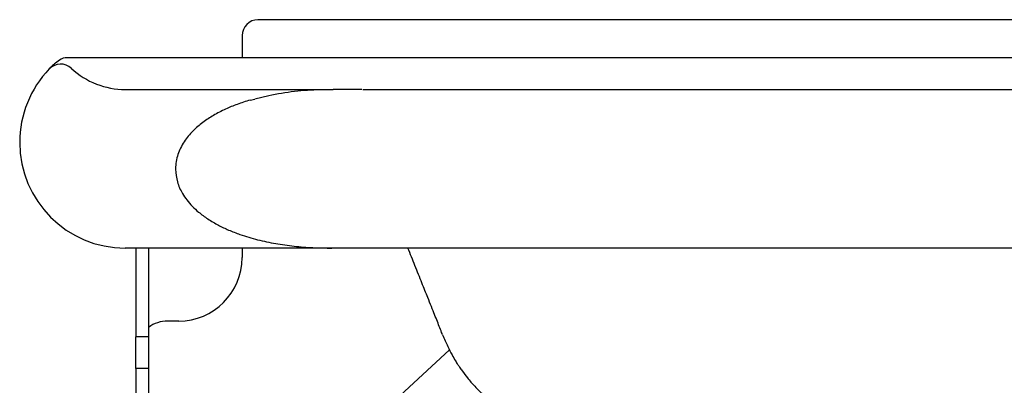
# Model space of a CAD drawing. Header units: millimetres. Extents: x 3286.948 to 3287.629, y 2527.995 to 2528.34.
# Tile 1 of 2: x 3286.978 to 3287.289, y 2528.225 to 2528.34. Entities that reach past the tile are written whole.
import ezdxf

# ---------------------------------------------------------------- set-up
doc = ezdxf.new("R2010")
doc.units = ezdxf.units.MM
doc.layers.add('SANINDUSA', color=3, linetype='Continuous')

msp = doc.modelspace()

# ---------------------------------------------------------------- linework, layer by layer
at = {"layer": 'SANINDUSA'}
for p, q in [((3287.552921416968, 2528.339952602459), (3287.052921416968, 2528.339952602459)), ((3287.047921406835, 2528.334952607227), (3287.047921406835, 2528.327952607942)), ((3287.596053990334, 2528.327952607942), (3287.01105399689, 2528.327952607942)), ((3286.987058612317, 2528.324423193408), (3286.9870584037, 2528.324422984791)), ((3286.994057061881, 2528.32461904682), (3286.994057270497, 2528.324619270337)), ((3287.01105399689, 2528.317952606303), (3287.050430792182, 2528.317952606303)), ((3287.056329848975, 2528.31600252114), (3287.051970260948, 2528.314944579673)), ((3287.072656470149, 2528.317887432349), (3287.072656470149, 2528.317952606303)), ((3287.076635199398, 2528.317952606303), (3287.072656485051, 2528.317887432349)), ((3287.072656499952, 2528.317952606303), (3287.076635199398, 2528.317952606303)), ((3287.085719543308, 2528.317952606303), (3287.076635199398, 2528.317952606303)), ((3287.050430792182, 2528.314599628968), (3287.051969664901, 2528.314944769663)), ((3287.026920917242, 2528.292952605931), (3287.026920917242, 2528.2928526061)), ((3287.076264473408, 2528.267952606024), (3287.01105399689, 2528.267952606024)), ((3287.014421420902, 2528.267952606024), (3287.014421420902, 2528.239952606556)), ((3287.018421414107, 2528.267952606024), (3287.018421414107, 2528.239952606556)), ((3287.047921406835, 2528.267952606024), (3287.047921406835, 2528.264952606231)), ((3287.303553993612, 2528.267952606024), (3287.076264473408, 2528.267952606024)), ((3287.027921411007, 2528.244952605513), (3287.024421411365, 2528.244952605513)), ((3287.018421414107, 2528.239952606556), (3287.014421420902, 2528.239952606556)), ((3287.014421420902, 2528.22995260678), (3287.014421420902, 2528.239952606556)), ((3287.018421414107, 2528.239952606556), (3287.018421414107, 2528.22995260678)), ((3287.084476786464, 2528.209234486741), (3287.113361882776, 2528.235897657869)), ((3287.018421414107, 2528.22995260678), (3287.014421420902, 2528.22995260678)), ((3287.014421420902, 2528.22995260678), (3287.014421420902, 2528.214952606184)), ((3287.018421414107, 2528.22995260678), (3287.018421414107, 2528.214952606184))]:
    msp.add_line(p, q, dxfattribs=at)
for centre, radius, start, end in [((3287.052921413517, 2528.334952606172), 0.005, 90, 180), ((3286.990657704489, 2528.320952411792), 0.004999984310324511, 47.16623258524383, 136.0431224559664), ((3286.990657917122, 2528.320952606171), 0.004999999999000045, 47.16657189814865, 136.043053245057), ((3286.99270344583, 2528.323339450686), 0.004614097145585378, 88.84351451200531, 122.2198838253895), ((3287.011053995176, 2528.301285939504), 0.03333333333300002, 136.0435589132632, 180), ((3287.011053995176, 2528.342952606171), 0.02500000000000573, 227.1665719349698, 270), ((3287.011053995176, 2528.301285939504), 0.03333333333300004, 180, 270), ((3287.027921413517, 2528.264952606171), 0.02, 270, 0), ((3287.024421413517, 2528.234952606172), 0.01, 90, 126.869897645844)]:
    msp.add_arc(centre, radius, start, end, dxfattribs=at)
for points, knots in [([(3286.987614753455, 2528.324986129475), (3286.987453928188, 2528.324824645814), (3286.987125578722, 2528.324494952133), (3286.987081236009, 2528.324447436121), (3286.987058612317, 2528.324423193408)], [0, 0, 0, 0, 0.4897990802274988, 1, 1, 1, 1]), ([(3286.990243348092, 2528.327243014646), (3286.989697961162, 2528.326811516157), (3286.988628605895, 2528.325965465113), (3286.987938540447, 2528.325301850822), (3286.987600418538, 2528.32497668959)], [0, 0, 0, 0, 0.5100147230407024, 1, 1, 1, 1]), ([(3287.01105399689, 2528.327952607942), (3287.009299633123, 2528.327952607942), (3287.005739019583, 2528.327952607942), (3287.000689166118, 2528.327952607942), (3286.996162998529, 2528.327952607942), (3286.993908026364, 2528.327952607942), (3286.992796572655, 2528.327952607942)], [0, 0, 0, 0, 0.2462697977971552, 0.4998231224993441, 0.7534677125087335, 1, 1, 1, 1]), ([(3287.05042870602, 2528.317952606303), (3287.050429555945, 2528.317952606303), (3287.050431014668, 2528.317952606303), (3287.050434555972, 2528.317952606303), (3287.050443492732, 2528.317952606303), (3287.050459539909, 2528.317952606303), (3287.050483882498, 2528.317952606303), (3287.050515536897, 2528.317952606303), (3287.050554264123, 2528.317952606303), (3287.050632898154, 2528.317952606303), (3287.05077872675, 2528.317952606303), (3287.051050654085, 2528.317952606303), (3287.051417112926, 2528.317952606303), (3287.051889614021, 2528.317952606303), (3287.052509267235, 2528.317952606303), (3287.053292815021, 2528.317952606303), (3287.054283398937, 2528.317952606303), (3287.055360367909, 2528.317952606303), (3287.056312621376, 2528.317952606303), (3287.057068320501, 2528.317952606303), (3287.0576219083, 2528.317952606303), (3287.058106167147, 2528.317952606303), (3287.05851317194, 2528.317952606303), (3287.058853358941, 2528.317952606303), (3287.059174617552, 2528.317952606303), (3287.059464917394, 2528.317952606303), (3287.059738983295, 2528.317952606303), (3287.060050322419, 2528.317952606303), (3287.060422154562, 2528.317952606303), (3287.060817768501, 2528.317952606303), (3287.061203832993, 2528.317952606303), (3287.061550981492, 2528.317952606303), (3287.061863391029, 2528.317952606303), (3287.062229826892, 2528.317952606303), (3287.062691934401, 2528.317952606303), (3287.063239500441, 2528.317952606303), (3287.063757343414, 2528.317952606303), (3287.064234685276, 2528.317952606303), (3287.065174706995, 2528.317952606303), (3287.066876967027, 2528.317952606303), (3287.069280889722, 2528.317952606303), (3287.071425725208, 2528.317952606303), (3287.072306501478, 2528.317952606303)], [0, 0, 0, 0, 0.01357621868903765, 0.02330081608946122, 0.03179744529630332, 0.042389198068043, 0.05302733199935, 0.06354745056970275, 0.0741007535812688, 0.08470250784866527, 0.1179278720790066, 0.1508192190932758, 0.1908019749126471, 0.230719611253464, 0.2702890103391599, 0.3253794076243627, 0.3786148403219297, 0.4354818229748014, 0.4891464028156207, 0.5135082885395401, 0.5390594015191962, 0.5636743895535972, 0.5776961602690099, 0.5925025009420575, 0.6080933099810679, 0.6194263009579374, 0.6300576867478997, 0.6434183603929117, 0.6595083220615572, 0.6778829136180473, 0.694249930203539, 0.7091591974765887, 0.722610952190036, 0.7346050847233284, 0.7565443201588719, 0.783157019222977, 0.8045920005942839, 0.8313480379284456, 0.8580757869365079, 0.9106763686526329, 0.9633192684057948, 1, 1, 1, 1]), ([(3287.072656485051, 2528.317887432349), (3287.069915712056, 2528.317749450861), (3287.064412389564, 2528.317472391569), (3287.059031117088, 2528.316493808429), (3287.056329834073, 2528.316002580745)], [0, 0, 0, 0, 0.4980215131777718, 1, 1, 1, 1]), ([(3287.086069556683, 2528.317952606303), (3287.088376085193, 2528.317952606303), (3287.093078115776, 2528.317952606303), (3287.1013885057, 2528.317952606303), (3287.1106586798, 2528.317952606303), (3287.120844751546, 2528.317952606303), (3287.131855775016, 2528.317952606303), (3287.143621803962, 2528.317952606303), (3287.156052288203, 2528.317952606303), (3287.169105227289, 2528.317952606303), (3287.182724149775, 2528.317952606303), (3287.19684731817, 2528.317952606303), (3287.211384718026, 2528.317952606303), (3287.226242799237, 2528.317952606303), (3287.241377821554, 2528.317952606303), (3287.256734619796, 2528.317952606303), (3287.272275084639, 2528.317952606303), (3287.287901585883, 2528.317952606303), (3287.2983452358, 2528.317952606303), (3287.303553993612, 2528.317952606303)], [0, 0, 0, 0, 0.05722647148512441, 0.1166604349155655, 0.1759454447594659, 0.2353780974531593, 0.294882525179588, 0.354226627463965, 0.4134731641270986, 0.4724074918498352, 0.5314541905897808, 0.5904650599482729, 0.6492873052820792, 0.7080041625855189, 0.7663986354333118, 0.8248942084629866, 0.8833727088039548, 0.9418322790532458, 1, 1, 1, 1]), ([(3287.050430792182, 2528.314599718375), (3287.049067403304, 2528.314174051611), (3287.046448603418, 2528.313356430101), (3287.042575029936, 2528.311756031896), (3287.038944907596, 2528.309898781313), (3287.035462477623, 2528.307624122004), (3287.032294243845, 2528.304930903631), (3287.029954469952, 2528.30213661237), (3287.028468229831, 2528.299568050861), (3287.027604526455, 2528.297465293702), (3287.027031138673, 2528.295255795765), (3287.026957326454, 2528.293713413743), (3287.026920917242, 2528.292952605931)], [0, 0, 0, 0, 0.1300037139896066, 0.2497113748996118, 0.380414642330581, 0.498511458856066, 0.6223851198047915, 0.7479012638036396, 0.8127504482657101, 0.8738190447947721, 0.9377589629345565, 1, 1, 1, 1]), ([(3287.026920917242, 2528.2928526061), (3287.027037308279, 2528.291474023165), (3287.027210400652, 2528.289423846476), (3287.028179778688, 2528.286891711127), (3287.029162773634, 2528.284976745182), (3287.030496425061, 2528.283031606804), (3287.032200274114, 2528.28108362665), (3287.034390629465, 2528.279068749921), (3287.03714533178, 2528.27704257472), (3287.040326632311, 2528.275184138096), (3287.043737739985, 2528.273570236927), (3287.047851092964, 2528.271981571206), (3287.052805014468, 2528.270520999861), (3287.058516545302, 2528.269324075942), (3287.06433542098, 2528.268519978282), (3287.070255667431, 2528.268038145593), (3287.074252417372, 2528.267981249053), (3287.076264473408, 2528.267952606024)], [0, 0, 0, 0, 0.0628464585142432, 0.09346288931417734, 0.1256826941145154, 0.1644177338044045, 0.2062269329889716, 0.251460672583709, 0.3110166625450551, 0.3766457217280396, 0.4369147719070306, 0.5021683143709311, 0.6007518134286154, 0.6996935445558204, 0.7989557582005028, 0.8987896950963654, 1, 1, 1, 1]), ([(3287.111184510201, 2528.240723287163), (3287.11114327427, 2528.240817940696), (3287.11093486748, 2528.241296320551), (3287.110356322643, 2528.242781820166), (3287.109590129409, 2528.244683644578), (3287.108695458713, 2528.246923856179), (3287.10768654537, 2528.249445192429), (3287.106387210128, 2528.252693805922), (3287.10469894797, 2528.256914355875), (3287.102609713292, 2528.262137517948), (3287.101031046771, 2528.266084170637), (3287.100283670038, 2528.267952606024)], [0, 0, 0, 0, 0.02778319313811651, 0.140416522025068, 0.2503165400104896, 0.3577096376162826, 0.4637066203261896, 0.5690845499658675, 0.7167481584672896, 0.8659021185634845, 1, 1, 1, 1]), ([(3287.111217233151, 2528.240618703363), (3287.111749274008, 2528.239363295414), (3287.112726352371, 2528.237057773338), (3287.114034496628, 2528.234517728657), (3287.115118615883, 2528.232634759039), (3287.115935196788, 2528.231334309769), (3287.116646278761, 2528.230262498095), (3287.117625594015, 2528.228862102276), (3287.119118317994, 2528.226904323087), (3287.121373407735, 2528.224298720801), (3287.123862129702, 2528.221826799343), (3287.126305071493, 2528.219718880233), (3287.128528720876, 2528.218024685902), (3287.130741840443, 2528.216512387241), (3287.133168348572, 2528.21503662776), (3287.135795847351, 2528.213654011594), (3287.138294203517, 2528.212525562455), (3287.140266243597, 2528.211741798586), (3287.141912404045, 2528.211154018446), (3287.143413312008, 2528.210665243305), (3287.145920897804, 2528.209925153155), (3287.149326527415, 2528.209121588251), (3287.153217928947, 2528.208456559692), (3287.15647969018, 2528.208033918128), (3287.159671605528, 2528.207709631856), (3287.16238655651, 2528.207496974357), (3287.164748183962, 2528.207346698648), (3287.166713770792, 2528.207242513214), (3287.168829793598, 2528.20715328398), (3287.170956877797, 2528.207088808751), (3287.173040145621, 2528.207025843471), (3287.174854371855, 2528.206965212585), (3287.176355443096, 2528.206906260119), (3287.177683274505, 2528.206845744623), (3287.179255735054, 2528.206754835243), (3287.180533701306, 2528.206664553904), (3287.181321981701, 2528.206635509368), (3287.181383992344, 2528.206633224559)], [0, 0, 0, 0, 0.0338507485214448, 0.06216596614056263, 0.08313562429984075, 0.0962800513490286, 0.105432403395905, 0.1180924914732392, 0.143920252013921, 0.1751211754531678, 0.207827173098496, 0.2368087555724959, 0.2598677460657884, 0.2804188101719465, 0.30741108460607, 0.3411687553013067, 0.367508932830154, 0.3891777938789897, 0.4063495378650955, 0.4239524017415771, 0.4474877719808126, 0.5096773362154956, 0.5658928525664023, 0.6176823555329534, 0.6731640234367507, 0.7345363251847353, 0.7682103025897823, 0.8039452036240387, 0.8416745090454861, 0.8801997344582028, 0.9133460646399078, 0.9361938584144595, 0.9547445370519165, 0.9690816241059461, 0.9813885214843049, 0.9985359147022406, 1, 1, 1, 1])]:
    msp.add_open_spline(points, degree=3, knots=knots, dxfattribs=at)

doc.saveas('drawing.dxf')
